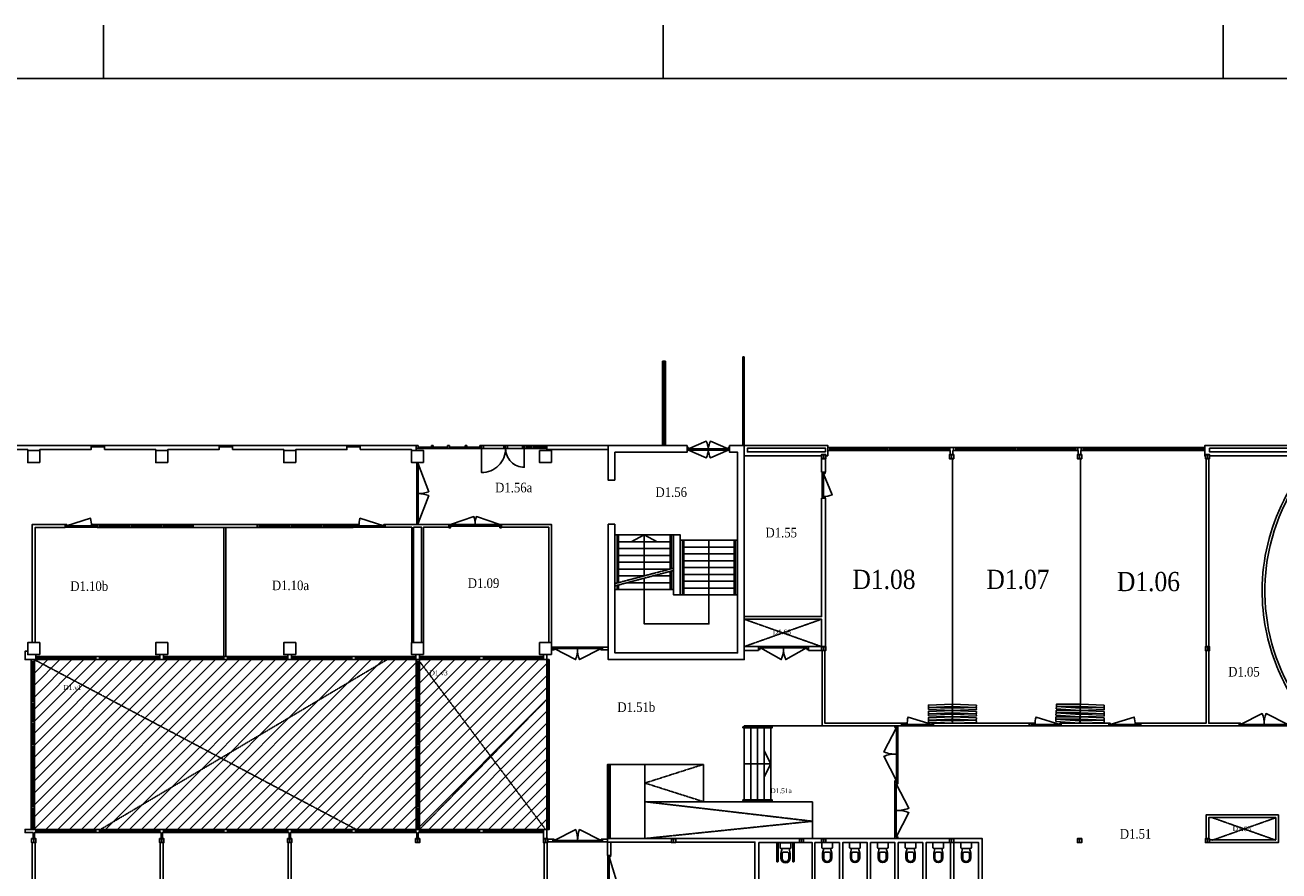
# Model space of a CAD drawing. Header units: millimetres. Extents: x 0 to 118900, y 0 to 84100.
# Tile 4 of 6: x 31958 to 78994, y 52373 to 84100. Entities that reach past the tile are written whole.
import ezdxf
from ezdxf.enums import TextEntityAlignment as Align

# ---------------------------------------------------------------- set-up
doc = ezdxf.new("R2010")
doc.units = ezdxf.units.MM
doc.header["$LTSCALE"] = 0.8
for name, pattern in [('DASHED2', [9.525, 6.35, -3.175]), ('HIDDEN', [9.525, 6.35, -3.175]), ('HIDDEN2', [4.7625, 3.175, -1.5875])]:
    doc.linetypes.add(name, pattern=pattern)
doc.layers.get('0').update_dxf_attribs({"linetype": 'CONTINUOUS'})
for name, color, linetype in [('00---0--FM-RUIMTENR', 7, 'CONTINUOUS'), ('00---1--Vides', 9, 'CONTINUOUS'), ('AL13----_Vloeropening', 9, 'HIDDEN2'), ('AL21----_BUITENWAND', 3, 'CONTINUOUS'), ('AL22----_BINNENWAND', 3, 'CONTINUOUS'), ('AL23----_VLOEREN', 8, 'HIDDEN'), ('AL24----_TRAPPEN', 7, 'CONTINUOUS'), ('AL28----_Constructie', 4, 'CONTINUOUS'), ('AL31----_BUITENKOZIJN', 2, 'CONTINUOUS'), ('AL31A---_Deuren-Ramen', 1, 'CONTINUOUS'), ('AL32----_BINNENKOZIJN', 7, 'CONTINUOUS'), ('AL34----_Balustrades', 9, 'CONTINUOUS'), ('AL35----_Plafond', 8, 'DASHED2'), ('AL38----_INBOUWPAKKET', 2, 'CONTINUOUS'), ('AL74----_INRsanitair', 251, 'CONTINUOUS'), ('BA$2A---_KADER', 7, 'CONTINUOUS')]:
    doc.layers.add(name, color=color, linetype=linetype)
doc.styles.add('FM_TEKST', font='GARA.TTF', dxfattribs={"height": 1})
doc.styles.get("Standard").update_dxf_attribs({"font": 'ISOCP'})
pattern_1 = [(45, (-50540.85, -160), (-224.5064, 224.5064), [])]

# ---------------------------------------------------------------- blocks, each defined once
blk = doc.blocks.new('$STIJL')
at = {"color": 0, "linetype": 'ByBlock'}
for p, q in [((1, 1), (0, 1)), ((0, 1), (0, 0)), ((0, 0), (1, 0)), ((1, 1), (1, 0))]:
    blk.add_line(p, q, dxfattribs=at)
blk = doc.blocks.new('sch_01$0$HE160A')
at = {"layer": 'AL22----_BINNENWAND'}
blk.add_lwpolyline([(-80, -76), (-80, 76), (80, 76), (80, -76)], close=True, dxfattribs=at)
at = {"layer": 'AL28----_Constructie'}
blk.add_lwpolyline([(-3, 49, 0.414214), (-21, 67), (-80, 67), (-80, 76), (80, 76), (80, 67), (21, 67, 0.414214), (3, 49), (3, -49, 0.414214), (21, -67), (80, -67), (80, -76), (-80, -76), (-80, -67), (-21, -67, 0.414214), (-3, -49)], format="xyb", close=True, dxfattribs=at)
blk = doc.blocks.new('krn_01$0$dubbel deur 1800')
at = {"layer": 'AL31A---_Deuren-Ramen'}
for points in [[(-47, -309), (-489, -1090, 0.124057), (-47, -1176, 1.324532)], [(-47, -2043), (-489, -1263, -0.124057), (-47, -1176, -1.324532)]]:
    blk.add_lwpolyline(points, format="xyb", dxfattribs=at)
at = {"layer": 'AL32----_BINNENKOZIJN', "ltscale": 100}
for p, q in [((-47, -2043), (-47, -309)), ((0, -309), (0, -2043))]:
    blk.add_line(p, q, dxfattribs=at)
for points in [[(0, -242), (-114, -242), (-114, -292), (-47, -292), (-47, -309), (0, -309)], [(0, -2110), (-114, -2110), (-114, -2060), (-47, -2060), (-47, -2043), (0, -2043)]]:
    blk.add_lwpolyline(points, close=True, dxfattribs=at)
blk = doc.blocks.new('int_01$0$$STIJL')
at = {"color": 0, "linetype": 'ByBlock'}
for p, q in [((1, 1), (0, 1)), ((0, 1), (0, 0)), ((0, 0), (1, 0)), ((1, 1), (1, 0))]:
    blk.add_line(p, q, dxfattribs=at)
blk = doc.blocks.new('int_01$0$vouwwand')
at = {"layer": 'AL38----_INBOUWPAKKET'}
for points in [[(899, 680), (0, 715), (-3, 630), (896, 596)], [(0, 476), (899, 511), (896, 596), (-3, 561)], [(899, 442), (0, 476), (-3, 392), (896, 357)], [(0, 238), (899, 272), (896, 357), (-3, 323)], [(899, 204), (0, 238), (-3, 153), (896, 119)], [(0, 0), (899, 34), (896, 119), (-3, 85)]]:
    blk.add_lwpolyline(points, close=True, dxfattribs=at)
for centre in [(0, 476), (896, 596), (0, 238), (896, 357), (896, 119)]:
    blk.add_circle(centre, 5, dxfattribs=at)
blk = doc.blocks.new('int_01$0$deur900_lichtstrook')
at = {"layer": 'AL31A---_Deuren-Ramen'}
blk.add_lwpolyline([(-53, 50), (232, 948, 0.061637), (-53, 984, 1.250179)], format="xyb", dxfattribs=at)
at = {"layer": 'AL32----_BINNENKOZIJN'}
for points in [[(0, 1133), (0, 1200), (-100, 1200), (-100, 1133)], [(0, 1034), (0, 1133), (-100, 1133), (-100, 1034)], [(0, 984), (0, 1034), (-100, 1034), (-100, 967), (-53, 967), (-53, 984)], [(-53, 967), (-53, 67), (-100, 67), (-100, 967)]]:
    blk.add_lwpolyline(points, close=True, dxfattribs=at)
blk.add_lwpolyline([(-50, 1034), (-50, 1133)], dxfattribs=at)
at = {"layer": 'AL32----_BINNENKOZIJN', "ltscale": 100}
blk.add_lwpolyline([(-100, 0), (0, 0), (0, 50), (-53, 50), (-53, 67), (-100, 67)], close=True, dxfattribs=at)
blk = doc.blocks.new('int_01$0$dubbel deur 1800')
at = {"layer": 'AL31A---_Deuren-Ramen'}
for points in [[(-47, -50), (-463, -860, 0.115366), (-47, -934, 1.504839)], [(-47, -1818), (-463, -1008, -0.115366), (-47, -934, -1.504839)]]:
    blk.add_lwpolyline(points, format="xyb", dxfattribs=at)
at = {"layer": 'AL32----_BINNENKOZIJN', "ltscale": 100}
for points in [[(0, 0), (-100, 0), (-100, -50), (-47, -50), (-47, -67), (0, -67)], [(0, -1868), (-100, -1868), (-100, -1818), (-47, -1818), (-47, -1801), (0, -1801)]]:
    blk.add_lwpolyline(points, close=True, dxfattribs=at)
at = {"layer": 'AL32----_BINNENKOZIJN'}
blk.add_lwpolyline([(0, -67), (-47, -67), (-47, -1801), (0, -1801)], close=True, dxfattribs=at)
blk = doc.blocks.new('int_01$0$wand1200')
at = {"layer": 'AL32----_BINNENKOZIJN'}
for points in [[(0, -67), (114, -67), (114, 0), (0, 0)], [(0, -1200), (114, -1200), (114, -1133), (0, -1133)]]:
    blk.add_lwpolyline(points, close=True, dxfattribs=at)
for points in [[(0, -67), (0, -1133)], [(57, -67), (57, -1133)], [(114, -1133), (114, -67)]]:
    blk.add_lwpolyline(points, dxfattribs=at)
blk = doc.blocks.new('buitenkozijn2')
at = {"layer": 'AL31----_BUITENKOZIJN'}
for points in [[(0, -67), (114, -67), (114, 0), (0, 0)], [(0, -2173), (114, -2173), (114, -67), (0, -67)], [(0, -2240), (114, -2240), (114, -2173), (0, -2173)], [(0, -2307), (114, -2307), (114, -2240), (0, -2240)], [(0, -2307), (0, -2357), (55, -2357), (55, -2307)], [(0, -2357), (55, -2357), (55, -4456), (0, -4456)], [(0, -4456), (0, -4506), (55, -4506), (55, -4456)], [(0, -4573), (114, -4573), (114, -4506), (0, -4506)]]:
    blk.add_lwpolyline(points, close=True, dxfattribs=at)
for points in [[(57, -67), (57, -2173)], [(114, -2307), (114, -4506)]]:
    blk.add_lwpolyline(points, dxfattribs=at)
blk = doc.blocks.new('FM_RM3')
for tag, p, flags in [('BEDRIJFSORGAAN', (-594, -1413), 1), ('RUIMTESOORT', (-578, -1278), 1), ('OPPERVLAKTE', (-579, -1540), 9), ('OMTREK', (-577, -1672), 9), ('VLRHANDLE', (-585, -1920), 9), ('HANDLE', (-580, -1799), 9), ('HANDLEBLOK', (-580, -2038), 9)]:
    blk.add_attdef(tag, p, '', height=100, dxfattribs=dict(flags=flags))
at = {"layer": '00---0--FM-RUIMTENR', "style": 'FM_TEKST'}
blk.add_attdef('RUIMTENR', text='', height=360, dxfattribs=at).set_placement((0, 0), align=Align.MIDDLE_CENTER)
blk = doc.blocks.new('Toilet')
at = {"layer": 'AL74----_INRsanitair'}
blk.add_lwpolyline([(-200, -200, 0.192582), (-154, -220), (154, -220, 0.192582), (200, -200), (200, 0), (-200, 0), (-200, -200)], format="xyb", dxfattribs=at)
at = {"layer": 'AL74----_INRsanitair', "linetype": 'Continuous'}
for points in [[(-128, -220), (-173, -400), (-173, -575, 1), (177, -575), (177, -400), (132, -220)], [(75, -360), (-75, -360, 0.41), (-125, -410), (-125, -585, 1), (125, -585), (125, -410, 0.41), (75, -360)]]:
    blk.add_lwpolyline(points, format="xyb", dxfattribs=at)
blk = doc.blocks.new('$K-A0H')
for p, q in [((349, 821), (349, 841)), ((559, 821), (559, 841)), ((769, 821), (769, 841))]:
    blk.add_line(p, q)
at = {"color": 6}
blk.add_lwpolyline([(1169, 20), (1169, 821), (20, 821), (20, 20)], close=True, dxfattribs=at)

msp = doc.modelspace()

# ---------------------------------------------------------------- hatches: boundary and pattern name
at = {"layer": '00---1--Vides'}
h = msp.add_hatch(dxfattribs=at)
h.set_pattern_fill('ANSI31', color=256, scale=100, style=0)
h.set_pattern_definition(pattern_1)
h.paths.add_polyline_path([(41811, 60297), (41784, 60297), (40734, 60297), (40706, 60297), (40661, 60297), (40634, 60297), (39584, 60297), (39556, 60297), (39411, 60297), (39384, 60297), (38334, 60297), (38306, 60297), (38261, 60297), (38234, 60297), (37184, 60297), (37156, 60297), (37011, 60297), (36984, 60297), (35934, 60297), (35906, 60297), (35861, 60297), (35834, 60297), (34784, 60297), (34756, 60297), (34611, 60297), (34584, 60297), (33534, 60297), (33506, 60297), (33461, 60297), (33434, 60297), (32384, 60297), (32356, 60297), (32306, 60297), (32306, 60230), (32306, 59518), (32306, 59451), (32306, 58738), (32306, 58671), (32306, 57959), (32306, 57892), (32306, 57179), (32306, 57112), (32306, 57045), (32306, 56333), (32306, 56266), (32306, 55553), (32306, 55486), (32306, 54774), (32306, 54707), (32306, 53994), (32306, 53927), (32356, 53927), (32384, 53927), (33434, 53927), (33461, 53927), (33506, 53927), (33534, 53927), (34584, 53927), (34611, 53927), (34756, 53927), (34784, 53927), (35834, 53927), (35861, 53927), (35906, 53927), (35934, 53927), (36984, 53927), (37011, 53927), (37156, 53927), (37184, 53927), (38234, 53927), (38261, 53927), (38306, 53927), (38334, 53927), (39384, 53927), (39411, 53927), (39556, 53927), (39584, 53927), (40634, 53927), (40661, 53927), (40706, 53927), (40734, 53927), (41784, 53927), (41811, 53927), (41956, 53927), (41984, 53927), (43034, 53927), (43061, 53927), (43106, 53927), (43134, 53927), (44184, 53927), (44211, 53927), (44356, 53927), (44384, 53927), (45434, 53927), (45461, 53927), (45506, 53927), (45534, 53927), (46584, 53927), (46611, 53927), (46642, 53927), (46642, 53994), (46642, 54707), (46642, 54774), (46642, 55486), (46642, 55553), (46642, 56266), (46642, 56333), (46642, 57045), (46642, 57112), (46642, 57179), (46642, 57892), (46642, 57959), (46642, 58671), (46642, 58738), (46642, 59451), (46642, 59518), (46642, 60230), (46642, 60297), (46611, 60297), (46584, 60297), (45534, 60297), (45506, 60297), (45461, 60297), (45434, 60297), (44384, 60297), (44356, 60297), (44211, 60297), (44184, 60297), (43134, 60297), (43106, 60297), (43061, 60297), (43034, 60297), (41984, 60297), (41956, 60297)])
h.paths.add_polyline_path([(33547, 59134), (34593, 59134), (34593, 59512), (33547, 59512)], flags=24)
h.paths.add_polyline_path([(33571, 58703), (34034, 58703), (34034, 58920), (33571, 58920)], flags=24)
h.paths.add_polyline_path([(33572, 58879), (34189, 58879), (34189, 59088), (33572, 59088)], flags=24)
h = msp.add_hatch(dxfattribs=at)
h.set_pattern_fill('ANSI31', color=256, scale=100, style=0)
h.set_pattern_definition(pattern_1)
h.paths.add_polyline_path([(51534, 60297), (51411, 60297), (51384, 60297), (50334, 60297), (50306, 60297), (50261, 60297), (50234, 60297), (49184, 60297), (49156, 60297), (49011, 60297), (48984, 60297), (47934, 60297), (47906, 60297), (47861, 60297), (47834, 60297), (46784, 60297), (46756, 60297), (46756, 60230), (46756, 59518), (46756, 59451), (46756, 58738), (46756, 58671), (46756, 57959), (46756, 57892), (46756, 57179), (46756, 57112), (46756, 57045), (46756, 56333), (46756, 56266), (46756, 55553), (46756, 55486), (46756, 54774), (46756, 54707), (46756, 53994), (46756, 53927), (46784, 53927), (47834, 53927), (47861, 53927), (47906, 53927), (47934, 53927), (48984, 53927), (49011, 53927), (49156, 53927), (49184, 53927), (50234, 53927), (50261, 53927), (50306, 53927), (50334, 53927), (51384, 53927), (51411, 53927), (51534, 53927)])
h.paths.add_polyline_path([(47014, 59722), (48061, 59722), (48061, 60101), (47014, 60101)], flags=24)

# ---------------------------------------------------------------- linework, layer by layer
at = {"layer": 'AL13----_Vloeropening'}
for points in [[(58934, 61814), (61836, 60788)], [(58934, 60787), (61836, 61814)], [(32306, 60297), (44384, 53927)], [(34784, 53927), (45534, 60297)], [(46756, 60230), (51484, 53927)], [(46756, 53927), (51534, 58808)], [(76504, 53527), (78874, 54367)], [(76504, 54367), (78874, 53527)]]:
    msp.add_lwpolyline(points, dxfattribs=at)
at = {"layer": 'AL21----_BUITENWAND'}
for points in [[(62074, 67937), (62074, 68327), (58934, 68327), (58934, 67937), (61834, 67937), (61834, 67988), (61994, 67988), (61994, 67937)], [(61990, 68087), (61990, 68227), (59058, 68227), (59058, 68087)], [(66664, 67988), (66664, 68138), (66647, 68138), (66647, 68252), (66781, 68252), (66781, 68138), (66764, 68138), (66764, 67988)], [(71464, 67988), (71464, 68138), (71447, 68138), (71447, 68252), (71581, 68252), (71581, 68138), (71564, 68138), (71564, 67988)]]:
    msp.add_lwpolyline(points, close=True, dxfattribs=at)
msp.add_lwpolyline([(76234, 67937), (76214, 67937), (76214, 68327), (80657, 68327), (80657, 68227), (76394, 68227), (76394, 68087), (80307, 68087), (80307, 67937), (76394, 67937)], dxfattribs=at)
at = {"layer": 'AL22----_BINNENWAND'}
for points in [[(30134, 68177), (30134, 68327), (34434, 68327), (34434, 68177), (32509, 68177), (32509, 68137), (32059, 68137), (32059, 68177), (30134, 68177)], [(34934, 68177), (34934, 68327), (39234, 68327), (39234, 68177), (37309, 68177), (37309, 68137), (36859, 68137), (36859, 68177), (34934, 68177)], [(39734, 68177), (39734, 68327), (44034, 68327), (44034, 68177), (42109, 68177), (42109, 68137), (41659, 68137), (41659, 68177), (39734, 68177)], [(44534, 68177), (44534, 68327), (46634, 68327), (46634, 68137), (46459, 68137), (46459, 68177)], [(53834, 68327), (51534, 68327), (51534, 68177), (53834, 68177)], [(73816, 57812), (73816, 57912), (76264, 57912), (76264, 60636), (76234, 60636), (76234, 60788), (76264, 60788), (76264, 67836), (76364, 67836), (76364, 57912), (77504, 57912), (77504, 57812), (76364, 57812), (76364, 57812), (76264, 57812), (76264, 57812)], [(61343, 60636), (61343, 60788), (61836, 60788), (61836, 61814), (58934, 61814), (58934, 61914), (61836, 61914), (61836, 66352), (61986, 66352), (61986, 60788), (61994, 60788), (61994, 60636)], [(32227, 60937), (32341, 60937), (32341, 65255), (33467, 65255), (33467, 65369), (32227, 65369)], [(38267, 65369), (40667, 65369), (40667, 65255), (38267, 65255)], [(39416, 65255), (39486, 65255), (39486, 60411), (39416, 60411)], [(46464, 60937), (46464, 65262), (45467, 65262), (45467, 65362), (47850, 65362), (47850, 65262), (46904, 65262), (46904, 60937), (46834, 60937), (46833, 65262), (46534, 65262), (46534, 60937)], [(51709, 60937), (51709, 65362), (49830, 65362), (49830, 65262), (51609, 65262), (51609, 60937)], [(51750, 60762), (51750, 60662), (51709, 60662), (51709, 60762)], [(53834, 60762), (53834, 60662), (53618, 60662), (53618, 60762)], [(59475, 60637), (59475, 60787), (58934, 60787), (58934, 60637)], [(32356, 60297), (31958, 60297), (31958, 60611), (32059, 60611), (32059, 60487), (32356, 60487)], [(37011, 60487), (37011, 60297), (37156, 60297), (37156, 60487)], [(41811, 60487), (41811, 60297), (41956, 60297), (41956, 60487)], [(46611, 60487), (46611, 60297), (46756, 60297), (46756, 60487)], [(51411, 60487), (51411, 60297), (51534, 60297), (51534, 60487)], [(61864, 60636), (61864, 57812), (64830, 57812), (64830, 57912), (61964, 57912), (61964, 60636)], [(66030, 57812), (66030, 57912), (69630, 57912), (69630, 57812)], [(70830, 57812), (70830, 57912), (72616, 57912), (72616, 57812)], [(76234, 53436), (78974, 53436), (78974, 54476), (76364, 54476), (76364, 54476), (76264, 54476), (76264, 53588), (76234, 53588), (76234, 53562), (76234, 53539), (76234, 53493), (76234, 53462)], [(78874, 53536), (78874, 54376), (76364, 54376), (76364, 53588), (76394, 53588), (76394, 53536)], [(32259, 53588), (32259, 53813), (31958, 53813), (31958, 53927), (32356, 53927), (32356, 53813), (32309, 53813), (32309, 53588)], [(37059, 53588), (37059, 53813), (37011, 53813), (37011, 53927), (37156, 53927), (37156, 53813), (37109, 53813), (37109, 53588)], [(41859, 53588), (41859, 53813), (41811, 53813), (41811, 53927), (41956, 53927), (41956, 53813), (41909, 53813), (41909, 53588)], [(46659, 53588), (46659, 53813), (46611, 53813), (46611, 53927), (46756, 53927), (46756, 53813), (46709, 53813), (46709, 53588)], [(51534, 53588), (51534, 53588), (51411, 53588), (51411, 53927), (51534, 53927), (51534, 53813), (51534, 53813), (51534, 53588)], [(32227, 53436), (32341, 53436), (32341, 49962), (32227, 49962)], [(37141, 46388), (37027, 46388), (37027, 53436), (37141, 53436)], [(41941, 46388), (41827, 46388), (41827, 53436), (41941, 53436)], [(51427, 46388), (51541, 46388), (51541, 53436), (51427, 53436)], [(51753, 53462), (51753, 53562), (51564, 53562), (51564, 53462)], [(53812, 53462), (53812, 53562), (53621, 53562), (53621, 53462)], [(53812, 53455), (53926, 53455), (53926, 52955), (53812, 52955)]]:
    msp.add_lwpolyline(points, close=True, dxfattribs=at)
at = {"layer": 'AL22----_BINNENWAND', "ltscale": 100}
msp.add_lwpolyline([(61839, 67336), (61839, 67836), (61989, 67836), (61989, 67336)], close=True, dxfattribs=at)
at = {"layer": 'AL22----_BINNENWAND'}
msp.add_lwpolyline([(80964, 57303), (80907, 57220, -0.027876), (80310, 57812), (79372, 57812), (79372, 57912), (80221, 57912, -0.083293), (78915, 60041, -0.097129), (78365, 62894, -0.116512), (79174, 66270, -0.067301), (80319, 67937), (80455, 67937, 0.053421), (79505, 66666, 0.101353), (78529, 63841, 0.146158), (79206, 59631, 0.098864), (80964, 57303)], format="xyb", close=True, dxfattribs=at)
for points in [[(37067, 65255), (37067, 65369)], [(51534, 60297), (51534, 53588)], [(67867, 47690), (67867, 53588), (56206, 53588), (53812, 53588), (53812, 53569), (53812, 53455), (56206, 53455), (56206, 53436), (56366, 53436), (56366, 53455), (59336, 53455), (59336, 44012)], [(59486, 46387), (59486, 53436), (61486, 53436), (61486, 50561)], [(61586, 50561), (61586, 53437), (62506, 53437), (62506, 51936)], [(62631, 51936), (62631, 53437), (63548, 53437), (63548, 51936)], [(63673, 51936), (63673, 53437), (64590, 53437), (64590, 51936)], [(64715, 51936), (64715, 53437), (65632, 53437), (65632, 51936)], [(65757, 51936), (65757, 53437), (66674, 53437), (66674, 51936)], [(66799, 51936), (66799, 53436), (67726, 53436), (67726, 50561)]]:
    msp.add_lwpolyline(points, dxfattribs=at)
at = {"layer": 'AL23----_VLOEREN'}
for p, q in [((55210, 53588), (55210, 56369)), ((61499, 54969), (61499, 53588))]:
    msp.add_line(p, q, dxfattribs=at)
for points in [[(57410, 54969), (55210, 55669), (57410, 56369)], [(57410, 56369), (57410, 54969)], [(55210, 53588), (61499, 54236), (55210, 54969)]]:
    msp.add_lwpolyline(points, dxfattribs=at)
at = {"layer": 'AL24----_TRAPPEN'}
for p, q in [((56284, 64977), (54084, 64977)), ((54164, 64977), (54164, 63171)), ((54214, 64977), (54214, 63184)), ((56154, 64977), (56154, 63696)), ((56204, 64977), (56204, 63710)), ((54214, 64720), (56154, 64720)), ((54214, 64464), (56154, 64464)), ((56534, 64777), (58684, 64777)), ((56614, 64777), (56614, 62727)), ((56664, 64777), (56664, 62727)), ((56664, 64520), (58554, 64520)), ((58554, 64777), (58554, 62727)), ((58604, 64777), (58604, 62727)), ((54214, 64208), (56154, 64208)), ((56664, 64264), (58554, 64264)), ((56664, 64008), (58554, 64008)), ((54214, 63952), (56154, 63952)), ((54214, 63696), (56154, 63696)), ((56154, 63608), (56154, 62927)), ((56204, 63621), (56204, 62927)), ((56664, 63752), (58554, 63752)), ((54164, 63083), (54164, 62927)), ((54214, 63440), (55184, 63440)), ((54214, 63096), (54214, 62927)), ((54549, 63184), (56154, 63184)), ((55184, 63352), (55184, 62927)), ((55519, 63440), (56154, 63440)), ((56664, 63496), (58554, 63496)), ((56664, 63240), (58554, 63240)), ((56284, 62927), (54084, 62927)), ((56534, 62727), (58684, 62727)), ((56664, 62984), (58554, 62984)), ((55210, 54969), (61499, 54969))]:
    msp.add_line(p, q, dxfattribs=at)
at = {"layer": 'AL24----_TRAPPEN', "linetype": 'HIDDEN2'}
for p, q in [((56284, 63731), (54084, 63150)), ((56284, 63642), (54084, 63062))]:
    msp.add_line(p, q, dxfattribs=at)
at = {"layer": 'AL24----_TRAPPEN'}
for points in [[(55184, 63440), (55184, 64977), (55670, 64720), (55184, 64977), (54698, 64720)], [(55184, 62927), (55184, 61637), (57609, 61637), (57609, 64777)], [(58934, 57812), (58934, 54969)], [(58934, 57812), (61864, 57812)], [(59184, 57812), (59184, 54969)], [(59434, 57812), (59434, 54969)], [(59684, 57812), (59684, 54969)], [(59934, 57812), (59934, 54969)], [(59684, 56872), (59934, 56391), (59684, 55903)], [(53910, 56369), (57410, 56369), (57410, 56369)], [(58934, 56391), (59934, 56391)]]:
    msp.add_lwpolyline(points, dxfattribs=at)
at = {"layer": 'AL28----_Constructie'}
for points in [[(54084, 65377), (54084, 60547), (58684, 60547), (58684, 68077), (58389, 68077), (58389, 68327), (58934, 68327), (58934, 60297), (53834, 60297), (53834, 65377)], [(54084, 67027), (54084, 68077), (54084, 68077), (54084, 68077), (56789, 68077), (56789, 68327), (53834, 68327), (53834, 68327), (53834, 67027)], [(32509, 67687), (32509, 68137), (32059, 68137), (32059, 67687)], [(37309, 67687), (37309, 68137), (36859, 68137), (36859, 67687)], [(42109, 67687), (42109, 68137), (41659, 68137), (41659, 67687)], [(46909, 67687), (46909, 68137), (46459, 68137), (46459, 67687)], [(51709, 67687), (51709, 68137), (51259, 68137), (51259, 67687)], [(32509, 60487), (32509, 60937), (32059, 60937), (32059, 60487)], [(37309, 60487), (37309, 60937), (36859, 60937), (36859, 60487)], [(42109, 60487), (42109, 60937), (41659, 60937), (41659, 60487)], [(46909, 60487), (46909, 60937), (46459, 60937), (46459, 60487)], [(51709, 60487), (51709, 60937), (51259, 60937), (51259, 60487)]]:
    msp.add_lwpolyline(points, close=True, dxfattribs=at)
msp.add_lwpolyline([(56284, 64977), (56534, 64977), (56534, 62727), (56284, 62727), (56284, 64977)], dxfattribs=at)
at = {"layer": 'AL31----_BUITENKOZIJN'}
for points in [[(58884, 70852), (58884, 71612)], [(58909, 70852), (58909, 71612)], [(58934, 70852), (58934, 71612)], [(58884, 70752), (58884, 69992)], [(58909, 70752), (58909, 69992)], [(58934, 70752), (58934, 69992)], [(58884, 69182), (58884, 69942)], [(58909, 69182), (58909, 69942)], [(58934, 69182), (58934, 69942)], [(58884, 69132), (58884, 68377)], [(58909, 69132), (58909, 68377)], [(58934, 69132), (58934, 68377)]]:
    msp.add_lwpolyline(points, dxfattribs=at)
for points in [[(64314, 68138), (64314, 68252), (64247, 68252), (64247, 68138)], [(66781, 68138), (66781, 68252), (66874, 68252), (66874, 68138)], [(76214, 68138), (76214, 68252), (76154, 68252), (76154, 68138)], [(32192, 60230), (32192, 60297), (32306, 60297), (32306, 60230)], [(32192, 59518), (32192, 60230), (32306, 60230), (32306, 59518)], [(32256, 60230), (32256, 59518), (32242, 59518), (32242, 60230)], [(32356, 60297), (32356, 60411), (32384, 60411), (32384, 60297)], [(33434, 60411), (33434, 60297), (32384, 60297), (32384, 60411)], [(32384, 60349), (32384, 60359), (33434, 60359), (33434, 60349)], [(33434, 60297), (33434, 60411), (33461, 60411), (33461, 60297)], [(33461, 60297), (33461, 60411), (33506, 60411), (33506, 60297)], [(33506, 60297), (33506, 60411), (33534, 60411), (33534, 60297)], [(33534, 60297), (33534, 60411), (34584, 60411), (34584, 60297)], [(34584, 60349), (34584, 60359), (33534, 60359), (33534, 60349)], [(34584, 60297), (34584, 60411), (34611, 60411), (34611, 60297)], [(34611, 60297), (34611, 60411), (34756, 60411), (34756, 60297)], [(34756, 60297), (34756, 60411), (34784, 60411), (34784, 60297)], [(35834, 60411), (35834, 60297), (34784, 60297), (34784, 60411)], [(34784, 60349), (34784, 60359), (35834, 60359), (35834, 60349)], [(35834, 60297), (35834, 60411), (35861, 60411), (35861, 60297)], [(35861, 60297), (35861, 60411), (35906, 60411), (35906, 60297)], [(35906, 60297), (35906, 60411), (35934, 60411), (35934, 60297)], [(36984, 60297), (36984, 60411), (35934, 60411), (35934, 60297)], [(35934, 60349), (35934, 60359), (36984, 60359), (36984, 60349)], [(36984, 60297), (36984, 60411), (37011, 60411), (37011, 60297)], [(37156, 60297), (37156, 60411), (37184, 60411), (37184, 60297)], [(38234, 60411), (38234, 60297), (37184, 60297), (37184, 60411)], [(37184, 60349), (37184, 60359), (38234, 60359), (38234, 60349)], [(38234, 60297), (38234, 60411), (38261, 60411), (38261, 60297)], [(38261, 60297), (38261, 60411), (38306, 60411), (38306, 60297)], [(38306, 60297), (38306, 60411), (38334, 60411), (38334, 60297)], [(38334, 60297), (38334, 60411), (39384, 60411), (39384, 60297)], [(39384, 60349), (39384, 60359), (38334, 60359), (38334, 60349)], [(39384, 60297), (39384, 60411), (39411, 60411), (39411, 60297)], [(39411, 60297), (39411, 60411), (39556, 60411), (39556, 60297)], [(39556, 60297), (39556, 60411), (39584, 60411), (39584, 60297)], [(40634, 60411), (40634, 60297), (39584, 60297), (39584, 60411)], [(39584, 60349), (39584, 60359), (40634, 60359), (40634, 60349)], [(40634, 60297), (40634, 60411), (40661, 60411), (40661, 60297)], [(40661, 60297), (40661, 60411), (40706, 60411), (40706, 60297)], [(40706, 60297), (40706, 60411), (40734, 60411), (40734, 60297)], [(41784, 60297), (41784, 60411), (40734, 60411), (40734, 60297)], [(40734, 60349), (40734, 60359), (41784, 60359), (41784, 60349)], [(41784, 60297), (41784, 60411), (41811, 60411), (41811, 60297)], [(41956, 60297), (41956, 60411), (41984, 60411), (41984, 60297)], [(43034, 60411), (43034, 60297), (41984, 60297), (41984, 60411)], [(41984, 60349), (41984, 60359), (43034, 60359), (43034, 60349)], [(43034, 60297), (43034, 60411), (43061, 60411), (43061, 60297)], [(43061, 60297), (43061, 60411), (43106, 60411), (43106, 60297)], [(43106, 60297), (43106, 60411), (43134, 60411), (43134, 60297)], [(43134, 60297), (43134, 60411), (44184, 60411), (44184, 60297)], [(44184, 60349), (44184, 60359), (43134, 60359), (43134, 60349)], [(44184, 60297), (44184, 60411), (44211, 60411), (44211, 60297)], [(44211, 60297), (44211, 60411), (44356, 60411), (44356, 60297)], [(44356, 60297), (44356, 60411), (44384, 60411), (44384, 60297)], [(45434, 60411), (45434, 60297), (44384, 60297), (44384, 60411)], [(44384, 60349), (44384, 60359), (45434, 60359), (45434, 60349)], [(45434, 60297), (45434, 60411), (45461, 60411), (45461, 60297)], [(45461, 60297), (45461, 60411), (45506, 60411), (45506, 60297)], [(45506, 60297), (45506, 60411), (45534, 60411), (45534, 60297)], [(46584, 60297), (46584, 60411), (45534, 60411), (45534, 60297)], [(45534, 60349), (45534, 60359), (46584, 60359), (46584, 60349)], [(46584, 60297), (46584, 60411), (46611, 60411), (46611, 60297)], [(46756, 60297), (46756, 60230), (46642, 60230), (46642, 60297)], [(46642, 60230), (46642, 59518), (46756, 59518), (46756, 60230)], [(46692, 59518), (46692, 60230), (46706, 60230), (46706, 59518)], [(46756, 60297), (46756, 60411), (46784, 60411), (46784, 60297)], [(47834, 60411), (47834, 60297), (46784, 60297), (46784, 60411)], [(46784, 60349), (46784, 60359), (47834, 60359), (47834, 60349)], [(47834, 60297), (47834, 60411), (47861, 60411), (47861, 60297)], [(47861, 60297), (47861, 60411), (47906, 60411), (47906, 60297)], [(47906, 60297), (47906, 60411), (47934, 60411), (47934, 60297)], [(47934, 60297), (47934, 60411), (48984, 60411), (48984, 60297)], [(48984, 60349), (48984, 60359), (47934, 60359), (47934, 60349)], [(48984, 60297), (48984, 60411), (49011, 60411), (49011, 60297)], [(49011, 60297), (49011, 60411), (49156, 60411), (49156, 60297)], [(49156, 60297), (49156, 60411), (49184, 60411), (49184, 60297)], [(50234, 60411), (50234, 60297), (49184, 60297), (49184, 60411)], [(49184, 60349), (49184, 60359), (50234, 60359), (50234, 60349)], [(50234, 60297), (50234, 60411), (50261, 60411), (50261, 60297)], [(50261, 60297), (50261, 60411), (50306, 60411), (50306, 60297)], [(50306, 60297), (50306, 60411), (50334, 60411), (50334, 60297)], [(51384, 60297), (51384, 60411), (50334, 60411), (50334, 60297)], [(50334, 60349), (50334, 60359), (51384, 60359), (51384, 60349)], [(51384, 60297), (51384, 60411), (51411, 60411), (51411, 60297)], [(32192, 59451), (32192, 59518), (32306, 59518), (32306, 59451)], [(32192, 58738), (32192, 59451), (32306, 59451), (32306, 58738)], [(32242, 59451), (32242, 58738), (32256, 58738), (32256, 59451)], [(46642, 59451), (46642, 59518), (46756, 59518), (46756, 59451)], [(46642, 58738), (46642, 59451), (46756, 59451), (46756, 58738)], [(46706, 59451), (46706, 58738), (46692, 58738), (46692, 59451)], [(32192, 58671), (32192, 58738), (32306, 58738), (32306, 58671)], [(32192, 57959), (32192, 58671), (32306, 58671), (32306, 57959)], [(32256, 58671), (32256, 57959), (32242, 57959), (32242, 58671)], [(46642, 58671), (46642, 58738), (46756, 58738), (46756, 58671)], [(46642, 57959), (46642, 58671), (46756, 58671), (46756, 57959)], [(46692, 58671), (46692, 57959), (46706, 57959), (46706, 58671)], [(32192, 57892), (32192, 57959), (32306, 57959), (32306, 57892)], [(32192, 57179), (32192, 57892), (32306, 57892), (32306, 57179)], [(32242, 57179), (32242, 57892), (32256, 57892), (32256, 57179)], [(46642, 57892), (46642, 57959), (46756, 57959), (46756, 57892)], [(46756, 57892), (46756, 57179), (46642, 57179), (46642, 57892)], [(46692, 57179), (46692, 57892), (46706, 57892), (46706, 57179)], [(32192, 57112), (32192, 57179), (32306, 57179), (32306, 57112)], [(32192, 57045), (32192, 57112), (32306, 57112), (32306, 57045)], [(32192, 56333), (32192, 57045), (32306, 57045), (32306, 56333)], [(32256, 57045), (32256, 56333), (32242, 56333), (32242, 57045)], [(46642, 57112), (46642, 57179), (46756, 57179), (46756, 57112)], [(46642, 57045), (46642, 57112), (46756, 57112), (46756, 57045)], [(46756, 57045), (46756, 56333), (46642, 56333), (46642, 57045)], [(46692, 56333), (46692, 57045), (46706, 57045), (46706, 56333)], [(32192, 56266), (32192, 56333), (32306, 56333), (32306, 56266)], [(32192, 55553), (32192, 56266), (32306, 56266), (32306, 55553)], [(32256, 56266), (32256, 55553), (32242, 55553), (32242, 56266)], [(46642, 56266), (46642, 56333), (46756, 56333), (46756, 56266)], [(46756, 56266), (46756, 55553), (46642, 55553), (46642, 56266)], [(46692, 55553), (46692, 56266), (46706, 56266), (46706, 55553)], [(32192, 55486), (32192, 55553), (32306, 55553), (32306, 55486)], [(46642, 55486), (46642, 55553), (46756, 55553), (46756, 55486)], [(32192, 54774), (32192, 55486), (32306, 55486), (32306, 54774)], [(32242, 54774), (32242, 55486), (32256, 55486), (32256, 54774)], [(46756, 55486), (46756, 54774), (46642, 54774), (46642, 55486)], [(46692, 54774), (46692, 55486), (46706, 55486), (46706, 54774)], [(32192, 54707), (32192, 54774), (32306, 54774), (32306, 54707)], [(32192, 53994), (32192, 54707), (32306, 54707), (32306, 53994)], [(32242, 53994), (32242, 54707), (32256, 54707), (32256, 53994)], [(46642, 54707), (46642, 54774), (46756, 54774), (46756, 54707)], [(46756, 54707), (46756, 53994), (46642, 53994), (46642, 54707)], [(46692, 53994), (46692, 54707), (46706, 54707), (46706, 53994)], [(32192, 53927), (32192, 53994), (32306, 53994), (32306, 53927)], [(32356, 53813), (32356, 53927), (32384, 53927), (32384, 53813)], [(33434, 53927), (33434, 53813), (32384, 53813), (32384, 53927)], [(32384, 53865), (32384, 53875), (33434, 53875), (33434, 53865)], [(33434, 53813), (33434, 53927), (33461, 53927), (33461, 53813)], [(33461, 53813), (33461, 53927), (33506, 53927), (33506, 53813)], [(33506, 53813), (33506, 53927), (33534, 53927), (33534, 53813)], [(33534, 53813), (33534, 53927), (34584, 53927), (34584, 53813)], [(34584, 53865), (34584, 53875), (33534, 53875), (33534, 53865)], [(34584, 53813), (34584, 53927), (34611, 53927), (34611, 53813)], [(34611, 53813), (34611, 53927), (34756, 53927), (34756, 53813)], [(34756, 53813), (34756, 53927), (34784, 53927), (34784, 53813)], [(35834, 53927), (35834, 53813), (34784, 53813), (34784, 53927)], [(34784, 53865), (34784, 53875), (35834, 53875), (35834, 53865)], [(35834, 53813), (35834, 53927), (35861, 53927), (35861, 53813)], [(35861, 53813), (35861, 53927), (35906, 53927), (35906, 53813)], [(35906, 53813), (35906, 53927), (35934, 53927), (35934, 53813)], [(36984, 53813), (36984, 53927), (35934, 53927), (35934, 53813)], [(35934, 53865), (35934, 53875), (36984, 53875), (36984, 53865)], [(36984, 53813), (36984, 53927), (37011, 53927), (37011, 53813)], [(37156, 53813), (37156, 53927), (37184, 53927), (37184, 53813)], [(38234, 53927), (38234, 53813), (37184, 53813), (37184, 53927)], [(37184, 53865), (37184, 53875), (38234, 53875), (38234, 53865)], [(38234, 53813), (38234, 53927), (38261, 53927), (38261, 53813)], [(38261, 53813), (38261, 53927), (38306, 53927), (38306, 53813)], [(38306, 53813), (38306, 53927), (38334, 53927), (38334, 53813)], [(38334, 53813), (38334, 53927), (39384, 53927), (39384, 53813)], [(39384, 53865), (39384, 53875), (38334, 53875), (38334, 53865)], [(39384, 53813), (39384, 53927), (39411, 53927), (39411, 53813)], [(39411, 53813), (39411, 53927), (39556, 53927), (39556, 53813)], [(39556, 53813), (39556, 53927), (39584, 53927), (39584, 53813)], [(40634, 53927), (40634, 53813), (39584, 53813), (39584, 53927)], [(39584, 53865), (39584, 53875), (40634, 53875), (40634, 53865)], [(40634, 53813), (40634, 53927), (40661, 53927), (40661, 53813)], [(40661, 53813), (40661, 53927), (40706, 53927), (40706, 53813)], [(40706, 53813), (40706, 53927), (40734, 53927), (40734, 53813)], [(41784, 53813), (41784, 53927), (40734, 53927), (40734, 53813)], [(40734, 53865), (40734, 53875), (41784, 53875), (41784, 53865)], [(41784, 53813), (41784, 53927), (41811, 53927), (41811, 53813)], [(41956, 53813), (41956, 53927), (41984, 53927), (41984, 53813)], [(43034, 53927), (43034, 53813), (41984, 53813), (41984, 53927)], [(41984, 53865), (41984, 53875), (43034, 53875), (43034, 53865)], [(43034, 53813), (43034, 53927), (43061, 53927), (43061, 53813)], [(43061, 53813), (43061, 53927), (43106, 53927), (43106, 53813)], [(43106, 53813), (43106, 53927), (43134, 53927), (43134, 53813)], [(43134, 53813), (43134, 53927), (44184, 53927), (44184, 53813)], [(44184, 53865), (44184, 53875), (43134, 53875), (43134, 53865)], [(44184, 53813), (44184, 53927), (44211, 53927), (44211, 53813)], [(44211, 53813), (44211, 53927), (44356, 53927), (44356, 53813)], [(44356, 53813), (44356, 53927), (44384, 53927), (44384, 53813)], [(45434, 53927), (45434, 53813), (44384, 53813), (44384, 53927)], [(44384, 53865), (44384, 53875), (45434, 53875), (45434, 53865)], [(45434, 53813), (45434, 53927), (45461, 53927), (45461, 53813)], [(45461, 53813), (45461, 53927), (45506, 53927), (45506, 53813)], [(45506, 53813), (45506, 53927), (45534, 53927), (45534, 53813)], [(46584, 53813), (46584, 53927), (45534, 53927), (45534, 53813)], [(45534, 53865), (45534, 53875), (46584, 53875), (46584, 53865)], [(46584, 53813), (46584, 53927), (46611, 53927), (46611, 53813)], [(46642, 53927), (46642, 53994), (46756, 53994), (46756, 53927)], [(46756, 53813), (46756, 53927), (46784, 53927), (46784, 53813)], [(47834, 53927), (47834, 53813), (46784, 53813), (46784, 53927)], [(46784, 53865), (46784, 53875), (47834, 53875), (47834, 53865)], [(47834, 53813), (47834, 53927), (47861, 53927), (47861, 53813)], [(47861, 53813), (47861, 53927), (47906, 53927), (47906, 53813)], [(47906, 53813), (47906, 53927), (47934, 53927), (47934, 53813)], [(47934, 53813), (47934, 53927), (48984, 53927), (48984, 53813)], [(48984, 53865), (48984, 53875), (47934, 53875), (47934, 53865)], [(48984, 53813), (48984, 53927), (49011, 53927), (49011, 53813)], [(49011, 53813), (49011, 53927), (49156, 53927), (49156, 53813)], [(49156, 53813), (49156, 53927), (49184, 53927), (49184, 53813)], [(50234, 53927), (50234, 53813), (49184, 53813), (49184, 53927)], [(49184, 53865), (49184, 53875), (50234, 53875), (50234, 53865)], [(50234, 53813), (50234, 53927), (50261, 53927), (50261, 53813)], [(50261, 53813), (50261, 53927), (50306, 53927), (50306, 53813)], [(50306, 53813), (50306, 53927), (50334, 53927), (50334, 53813)], [(51384, 53813), (51384, 53927), (50334, 53927), (50334, 53813)], [(50334, 53865), (50334, 53875), (51384, 53875), (51384, 53865)], [(51384, 53813), (51384, 53927), (51411, 53927), (51411, 53813)]]:
    msp.add_lwpolyline(points, close=True, dxfattribs=at)
at = {"layer": 'AL31A---_Deuren-Ramen'}
for points in [[(49084, 68213), (49084, 67313, 0.414214), (49984, 68213, 0.414214)], [(50684, 68213), (50684, 67513, -0.414214), (49984, 68213, -0.414214)], [(56839, 68202), (57513, 68492, -0.066894), (57589, 68202, -0.905774)], [(58339, 68202), (57665, 68492, 0.066894), (57589, 68202, 0.905774)], [(56839, 68152), (57513, 67863, 0.066894), (57589, 68152, 0.905774)], [(58339, 68152), (57665, 67863, -0.066894), (57589, 68152, -0.905774)], [(46709, 67637), (47102, 66596, -0.090447), (46709, 66525, -2.766093)], [(61904, 67269), (62233, 66478, -0.091533), (61904, 66419, -0.962759)], [(46709, 65412), (47102, 66453, 0.090447), (46709, 66525, 2.766093)], [(47917, 65362), (48788, 65663, -0.138506), (48840, 65362, -0.414214)], [(49763, 65362), (48892, 65663, 0.138506), (48840, 65362, 0.414214)]]:
    msp.add_lwpolyline(points, format="xyb", dxfattribs=at)
at = {"layer": 'AL32----_BINNENKOZIJN'}
for p, q in [((56839, 68202), (57389, 68202)), ((53862, 53588), (53862, 56369))]:
    msp.add_line(p, q, dxfattribs=at)
for points in [[(55869, 70721), (55869, 71429)], [(55926, 70721), (55926, 71429)], [(55983, 70721), (55983, 71429)], [(55869, 69945), (55869, 70654)], [(55926, 69945), (55926, 70654)], [(55983, 69945), (55983, 70654)], [(55869, 69170), (55869, 69878)], [(55926, 69170), (55926, 69878)], [(55983, 69170), (55983, 69878)], [(55869, 68394), (55869, 69103)], [(55926, 68394), (55926, 69103)], [(55983, 68394), (55983, 69103)], [(34484, 68327), (34884, 68327)], [(34484, 68302), (34884, 68302)], [(34484, 68277), (34884, 68277)], [(39284, 68327), (39684, 68327)], [(39284, 68302), (39684, 68302)], [(39284, 68277), (39684, 68277)], [(44084, 68327), (44484, 68327)], [(44084, 68302), (44484, 68302)], [(44084, 68277), (44484, 68277)], [(47203, 68270), (46701, 68270)], [(46701, 68213), (51467, 68213)], [(47809, 68270), (47270, 68270)], [(48466, 68270), (47876, 68270)], [(49017, 68270), (48533, 68270)], [(49151, 68327), (49917, 68327)], [(50051, 68327), (50617, 68327)], [(50751, 68327), (50972, 68327)], [(50972, 68270), (50751, 68270)], [(51039, 68327), (51467, 68327)], [(51467, 68270), (51039, 68270)]]:
    msp.add_lwpolyline(points, dxfattribs=at)
for points in [[(56789, 68152), (56839, 68152), (56839, 68252), (56789, 68252)], [(56839, 68202), (56839, 68152), (58339, 68152), (58339, 68202)], [(58339, 68152), (58389, 68152), (58389, 68252), (58339, 68252)], [(46709, 66575), (46709, 67587), (46659, 67587), (46659, 66575)], [(61857, 66419), (61857, 67269), (61904, 67269), (61904, 66419)], [(46709, 65462), (46709, 66475), (46659, 66475), (46659, 65462)], [(61857, 66352), (61971, 66352), (61971, 66402), (61904, 66402), (61904, 66419), (61857, 66419)], [(47850, 65248), (47850, 65362), (47917, 65362), (47917, 65248)], [(47917, 65305), (47917, 65362), (49763, 65362), (49763, 65305)], [(49763, 65248), (49763, 65362), (49830, 65362), (49830, 65248)], [(53812, 53588), (53812, 56369), (53912, 56369), (53912, 53588)]]:
    msp.add_lwpolyline(points, close=True, dxfattribs=at)
at = {"layer": 'AL32----_BINNENKOZIJN', "ltscale": 100}
msp.add_lwpolyline([(61857, 67336), (61971, 67336), (61971, 67286), (61904, 67286), (61904, 67269), (61857, 67269)], close=True, dxfattribs=at)
at = {"layer": 'AL34----_Balustrades'}
for points in [[(51622, 60297), (51622, 53927), (51572, 53927), (51572, 60297)], [(58884, 57742), (59984, 57742), (59984, 57772), (58884, 57772)], [(58884, 55039), (59984, 55039), (59984, 55009), (58884, 55009)]]:
    msp.add_lwpolyline(points, close=True, dxfattribs=at)
at = {"layer": 'AL35----_Plafond'}
msp.add_lwpolyline([(46624, 60297), (46624, 53927)], dxfattribs=at)
at = {"layer": 'AL38----_INBOUWPAKKET'}
for points in [[(66744, 67836), (66744, 58627)], [(71544, 67836), (71544, 58627)]]:
    msp.add_lwpolyline(points, dxfattribs=at)
at = {"layer": 'AL74----_INRsanitair'}
for points in [[(60153, 53436), (60153, 52736, 0.998523), (60203, 52736), (60203, 53436)], [(60753, 53436), (60753, 52736, 0.993075), (60803, 52736), (60803, 53436)]]:
    msp.add_lwpolyline(points, format="xyb", close=True, dxfattribs=at)

# ---------------------------------------------------------------- block references
at = {"layer": '00---0--FM-RUIMTENR'}
ref = msp.add_blockref('FM_RM3', (50289, 66753), dxfattribs=at)
ref.add_attrib('RUIMTENR', 'D1.56a', dxfattribs={"height": 360, "style": 'FM_TEKST'}).set_placement((50289, 66753), align=Align.MIDDLE_CENTER)
ref = msp.add_blockref('FM_RM3', (56198, 66581), dxfattribs=at)
ref.add_attrib('RUIMTENR', 'D1.56', dxfattribs={"height": 360, "style": 'FM_TEKST'}).set_placement((56198, 66581), align=Align.MIDDLE_CENTER)
ref = msp.add_blockref('FM_RM3', (60324, 65063), dxfattribs=at)
ref.add_attrib('RUIMTENR', 'D1.55', dxfattribs={"height": 360, "style": 'FM_TEKST'}).set_placement((60324, 65063), align=Align.MIDDLE_CENTER)
ref = msp.add_blockref('FM_RM3', (64179, 63309), dxfattribs=dict(at, xscale=2, yscale=2, zscale=2))
ref.add_attrib('RUIMTENR', 'D1.08', dxfattribs={"height": 720, "style": 'FM_TEKST'}).set_placement((64179, 63309), align=Align.MIDDLE_CENTER)
ref = msp.add_blockref('FM_RM3', (69204, 63309), dxfattribs=dict(at, xscale=2, yscale=2, zscale=2))
ref.add_attrib('RUIMTENR', 'D1.07', dxfattribs={"height": 720, "style": 'FM_TEKST'}).set_placement((69204, 63309), align=Align.MIDDLE_CENTER)
ref = msp.add_blockref('FM_RM3', (74099, 63227), dxfattribs=dict(at, xscale=2, yscale=2, zscale=2))
ref.add_attrib('RUIMTENR', 'D1.06', dxfattribs={"height": 720, "style": 'FM_TEKST'}).set_placement((74099, 63227), align=Align.MIDDLE_CENTER)
ref = msp.add_blockref('FM_RM3', (34365, 63056), dxfattribs=at)
ref.add_attrib('RUIMTENR', 'D1.10b', dxfattribs={"height": 360, "style": 'FM_TEKST'}).set_placement((34365, 63056), align=Align.MIDDLE_CENTER)
ref = msp.add_blockref('FM_RM3', (41914, 63084), dxfattribs=at)
ref.add_attrib('RUIMTENR', 'D1.10a', dxfattribs={"height": 360, "style": 'FM_TEKST'}).set_placement((41914, 63084), align=Align.MIDDLE_CENTER)
ref = msp.add_blockref('FM_RM3', (49157, 63167), dxfattribs=at)
ref.add_attrib('RUIMTENR', 'D1.09', dxfattribs={"height": 360, "style": 'FM_TEKST'}).set_placement((49157, 63167), align=Align.MIDDLE_CENTER)
ref = msp.add_blockref('FM_RM3', (60344, 61337), dxfattribs=dict(at, xscale=0.5, yscale=0.5, zscale=0.5))
ref.add_attrib('RUIMTENR', 'D1.66', dxfattribs={"height": 180, "style": 'FM_TEKST'}).set_placement((60344, 61337), align=Align.MIDDLE_CENTER)
ref = msp.add_blockref('FM_RM3', (47473, 59802), dxfattribs=dict(at, xscale=0.5, yscale=0.5, zscale=0.5))
ref.add_attrib('RUIMTENR', 'D1.v3', dxfattribs={"height": 180, "style": 'FM_TEKST'}).set_placement((47473, 59802), align=Align.MIDDLE_CENTER)
ref = msp.add_blockref('FM_RM3', (77682, 59845), dxfattribs=at)
ref.add_attrib('RUIMTENR', 'D1.05', dxfattribs={"height": 360, "style": 'FM_TEKST'}).set_placement((77682, 59845), align=Align.MIDDLE_CENTER)
ref = msp.add_blockref('FM_RM3', (33736, 59252), dxfattribs=dict(at, xscale=0.5, yscale=0.5, zscale=0.5))
ref.add_attrib('RUIMTENR', 'D1.v1', dxfattribs={"height": 180, "style": 'FM_TEKST'}).set_placement((33736, 59252), align=Align.MIDDLE_CENTER)
ref = msp.add_blockref('FM_RM3', (54887, 58517), dxfattribs=at)
ref.add_attrib('RUIMTENR', 'D1.51b', dxfattribs={"height": 360, "style": 'FM_TEKST'}).set_placement((54887, 58517), align=Align.MIDDLE_CENTER)
ref = msp.add_blockref('FM_RM3', (60318, 55380), dxfattribs=dict(at, xscale=0.5, yscale=0.5, zscale=0.5))
ref.add_attrib('RUIMTENR', 'D1.51a', dxfattribs={"height": 180, "style": 'FM_TEKST'}).set_placement((60318, 55380), align=Align.MIDDLE_CENTER)
ref = msp.add_blockref('FM_RM3', (73617, 53764), dxfattribs=at)
ref.add_attrib('RUIMTENR', 'D1.51', dxfattribs={"height": 360, "style": 'FM_TEKST'}).set_placement((73617, 53764), align=Align.MIDDLE_CENTER)
ref = msp.add_blockref('FM_RM3', (77606, 53956), dxfattribs=dict(at, xscale=0.5, yscale=0.5, zscale=0.5))
ref.add_attrib('RUIMTENR', 'D1.S5', dxfattribs={"height": 180, "style": 'FM_TEKST'}).set_placement((77606, 53956), align=Align.MIDDLE_CENTER)
at = {"layer": 'AL28----_Constructie', "rotation": 180}
for p in [(61914, 67912), (66714, 67912), (71514, 67912), (76314, 67912), (61914, 60712), (76314, 60712), (61914, 53512), (66714, 53512), (71514, 53512), (76314, 53512)]:
    msp.add_blockref('sch_01$0$HE160A', p, dxfattribs=at)
at = {"layer": 'AL28----_Constructie'}
for p in [(32284, 53512), (37084, 53512), (41884, 53512), (46684, 53512), (51484, 53512), (56284, 53512), (61084, 53512)]:
    msp.add_blockref('sch_01$0$HE160A', p, dxfattribs=at)
at = {"layer": 'AL31----_BUITENKOZIJN', "yscale": 50, "zscale": 50, "rotation": 270}
for p, xscale in [((58884, 71612), -50), ((58884, 70802), -50), ((58884, 70802), 50), ((58884, 69992), 50), ((58884, 69182), 50), ((58884, 68377), 50)]:
    msp.add_blockref('$STIJL', p, dxfattribs=dict(at, xscale=xscale))
at = {"layer": 'AL31----_BUITENKOZIJN', "rotation": 90}
for p in [(62074, 68138), (66874, 68138)]:
    msp.add_blockref('buitenkozijn2', p, dxfattribs=at)
at = {"layer": 'AL31----_BUITENKOZIJN', "xscale": -1, "rotation": 270}
msp.add_blockref('buitenkozijn2', (76154, 68138), dxfattribs=at)
at = {"layer": 'AL32----_BINNENKOZIJN'}
for name, p, xscale, yscale, zscale, rotation in [('$STIJL', (55869, 71496), 67, 114, 67, 270), ('$STIJL', (55869, 70721), 67, 114, 67, 270), ('$STIJL', (55869, 69945), 67, 114, 67, 270), ('$STIJL', (55869, 69170), 67, 114, 67, 270), ('int_01$0$$STIJL', (34434, 68327), 50, 50, 50, 270), ('int_01$0$$STIJL', (34934, 68327), 50, 50, 50, 180), ('int_01$0$$STIJL', (39234, 68327), 50, 50, 50, 270), ('int_01$0$$STIJL', (39734, 68327), 50, 50, 50, 180), ('int_01$0$$STIJL', (44034, 68327), 50, 50, 50, 270), ('int_01$0$$STIJL', (44534, 68327), 50, 50, 50, 180), ('int_01$0$$STIJL', (46701, 68327), 67, 114, 67, 180), ('int_01$0$$STIJL', (47270, 68327), 67, 114, 67, 180), ('int_01$0$$STIJL', (47876, 68327), 67, 114, 67, 180), ('int_01$0$$STIJL', (48533, 68327), 67, 114, 67, 180), ('int_01$0$$STIJL', (49084, 68327), 67, 114, 67, 180), ('int_01$0$$STIJL', (49151, 68327), 67, 114, 67, 180), ('int_01$0$$STIJL', (49984, 68327), 67, 114, 67, 180), ('int_01$0$$STIJL', (50051, 68327), 67, 114, 67, 180), ('int_01$0$$STIJL', (50684, 68327), 67, 114, 67, 180), ('int_01$0$$STIJL', (50751, 68327), 67, 114, 67, 180), ('int_01$0$$STIJL', (51039, 68327), 67, 114, 67, 180), ('int_01$0$$STIJL', (51534, 68327), 67, 114, 67, 180), ('$STIJL', (55869, 68394), 67, 114, 67, 270)]:
    msp.add_blockref(name, p, dxfattribs=dict(at, xscale=xscale, yscale=yscale, zscale=zscale, rotation=rotation))
for name, p, xscale, yscale, zscale in [('int_01$0$$STIJL', (46709, 67637), -50, 50, 50), ('int_01$0$$STIJL', (46709, 67587), -50, 50, 50), ('int_01$0$$STIJL', (46709, 66525), -50, 50, 50), ('int_01$0$$STIJL', (46709, 66475), -50, 50, 50), ('int_01$0$$STIJL', (46709, 65412), -50, 50, 50), ('int_01$0$$STIJL', (46709, 65362), -50, 50, 50), ('int_01$0$dubbel deur 1800', (64701, 57812), 1.130890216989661, 1.130890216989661, 1.130890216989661), ('int_01$0$dubbel deur 1800', (64588, 55700), -1.130890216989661, 1.130890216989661, 1.130890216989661)]:
    msp.add_blockref(name, p, dxfattribs=dict(at, xscale=xscale, yscale=yscale, zscale=zscale))
at = {"layer": 'AL32----_BINNENKOZIJN', "xscale": -1}
for name, p, rotation in [('int_01$0$deur900_lichtstrook', (33467, 65369), 270), ('int_01$0$deur900_lichtstrook', (72616, 57912), 270), ('int_01$0$dubbel deur 1800', (77504, 57812), 90), ('int_01$0$dubbel deur 1800', (51753, 53462), 90), ('int_01$0$deur900_lichtstrook', (53917, 52955), 180)]:
    msp.add_blockref(name, p, dxfattribs=dict(at, rotation=rotation))
at = {"layer": 'AL32----_BINNENKOZIJN', "rotation": 90}
for name, p in [('int_01$0$deur900_lichtstrook', (45467, 65369)), ('int_01$0$wand1200', (34667, 65255)), ('int_01$0$wand1200', (35867, 65255)), ('int_01$0$wand1200', (37067, 65255)), ('int_01$0$wand1200', (40667, 65255)), ('int_01$0$wand1200', (41867, 65255)), ('int_01$0$wand1200', (43067, 65255)), ('int_01$0$dubbel deur 1800', (51750, 60762)), ('krn_01$0$dubbel deur 1800', (59232, 60787)), ('int_01$0$deur900_lichtstrook', (66030, 57912)), ('int_01$0$deur900_lichtstrook', (70830, 57912))]:
    msp.add_blockref(name, p, dxfattribs=at)
at = {"layer": 'AL38----_INBOUWPAKKET'}
for p, rotation in [((66744, 58627), 180), ((71544, 58627), 177.8239661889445)]:
    msp.add_blockref('int_01$0$vouwwand', p, dxfattribs=dict(at, rotation=rotation))
for p in [(66744, 57912), (71544, 57912)]:
    msp.add_blockref('int_01$0$vouwwand', p, dxfattribs=at)
at = {"layer": 'AL74----_INRsanitair'}
for p in [(60485, 53430), (62044, 53437), (63089, 53437), (64131, 53437), (65173, 53437), (66215, 53437), (67257, 53436)]:
    msp.add_blockref('Toilet', p, dxfattribs=at)
at = {"layer": 'BA$2A---_KADER', "xscale": 100, "yscale": 100, "zscale": 100}
msp.add_blockref('$K-A0H', (0, 0), dxfattribs=at)

doc.saveas('drawing.dxf')
